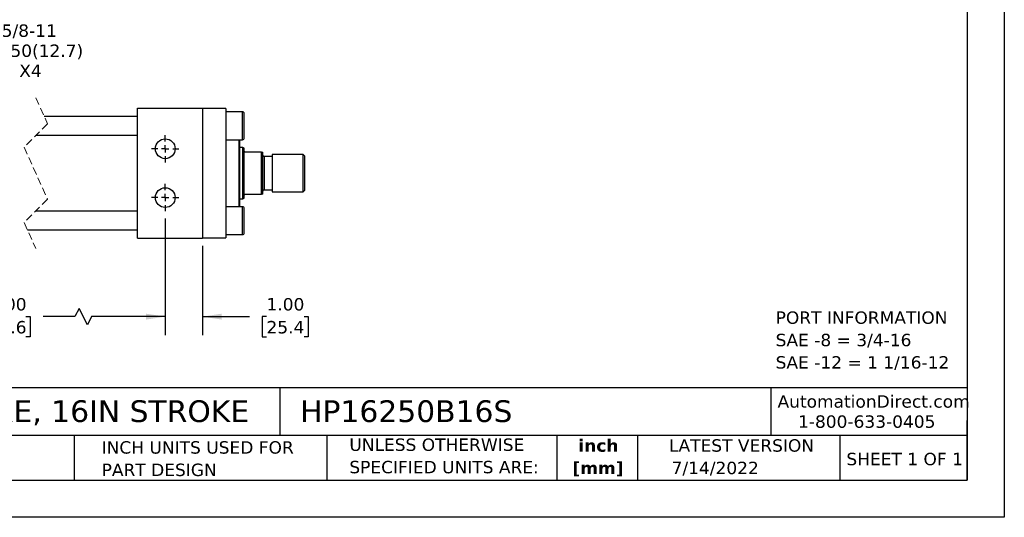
# Model space of a CAD drawing. Header units: inches. Extents: x 0 to 44, y 0 to 34.
# Tile 2 of 4: x 17.5 to 44, y 0 to 13.4. Entities that reach past the tile are written whole.
import ezdxf

# ---------------------------------------------------------------- set-up
doc = ezdxf.new("R2010")
doc.units = ezdxf.units.IN
doc.header["$LTSCALE"] = 4
doc.header["$MEASUREMENT"] = 0
for name, pattern in [('SLD-Center', [0.75, 0.6, -0.05, 0.05, -0.05]), ('SLD-Dashed', [0.075, 0.05, -0.025]), ('SLD-Solid', [0])]:
    doc.linetypes.add(name, pattern=pattern)
doc.layers.add('CENTER', color=40, linetype='SLD-Center')
doc.layers.add('DIMENSIONS', color=140, linetype='SLD-Solid', lineweight=25)
doc.layers.add('TEXT', color=140, linetype='SLD-Solid', lineweight=25)
doc.styles.add('SLDTEXTSTYLE0', font='VERDANA.TTF')
doc.styles.add('SLDTEXTSTYLE1', font='VERDANAB.TTF')
doc.dimstyles.new('SLDDIMSTYLE0', dxfattribs={"dimtxt": 0.339844, "dimasz": 0.52, "dimexe": 0, "dimexo": 0.0625, "dimgap": 0.084961, "dimtad": 0, "dimtih": 1, "dimtoh": 1, "dimrnd": 1e-09, "dimzin": 4, "dimdsep": 46, "dimtxsty": 'SLDTEXTSTYLE0', "dimsah": 1, "dimcen": 0.09, "dimadec": 0, "dimazin": 1, "dimtfac": 1, "dimtofl": 0, "dimtmove": 0, "dimatfit": 3, "dimfxl": 0, "dimfrac": 2, "dimtolj": 1, "dimtzin": 12, "dimarcsym": 0})
doc.dimstyles.new('SLDDIMSTYLE4', dxfattribs={"dimtxt": 0.339844, "dimasz": 0.52, "dimexe": 0, "dimexo": 0.0625, "dimgap": 0.084961, "dimtad": 0, "dimtih": 1, "dimtoh": 1, "dimrnd": 1e-09, "dimzin": 4, "dimdsep": 46, "dimtxsty": 'SLDTEXTSTYLE0', "dimsah": 1, "dimcen": 0.09, "dimadec": 0, "dimazin": 1, "dimtfac": 1, "dimtmove": 0, "dimatfit": 0, "dimfxl": 0, "dimfrac": 2, "dimtolj": 1, "dimtzin": 12, "dimarcsym": 0})
doc.dimstyles.new('SLDDIMSTYLE6', dxfattribs={"dimtxt": 0.339844, "dimasz": 0.52, "dimexe": 0, "dimexo": 0.0625, "dimgap": 0.084961, "dimtad": 0, "dimtih": 1, "dimtoh": 1, "dimrnd": 1e-09, "dimzin": 12, "dimdsep": 46, "dimtxsty": 'SLDTEXTSTYLE0', "dimsah": 1, "dimcen": 0, "dimadec": 0, "dimazin": 3, "dimtfac": 1, "dimtofl": 0, "dimtmove": 0, "dimatfit": 3, "dimfxl": 0, "dimfrac": 2, "dimtolj": 1, "dimtzin": 12, "dimarcsym": 0})

# ---------------------------------------------------------------- blocks, each defined once
blk = doc.blocks.new('SW_NOTE_0')
at = {"layer": 'TEXT', "color": 0, "char_height": 0.33333, "attachment_point": 1, "style": 'SLDTEXTSTYLE0'}
for s, insert in [('PORT INFORMATION', (0, 0.423)), ('SAE -8 = 3/4-16', (0, -0.179)), ('SAE -12 = 1 1/16-12', (0, -0.78))]:
    blk.add_mtext(s, dxfattribs=dict(at, insert=insert))
blk = doc.blocks.new('SW_NOTE_0_1')
at = {"layer": 'TEXT', "color": 0, "char_height": 0.3333, "attachment_point": 2, "style": 'SLDTEXTSTYLE1'}
for s, insert in [('inch', (0.5, 0.423)), ('[mm]', (0.489, -0.179))]:
    blk.add_mtext(s, dxfattribs=dict(at, insert=insert))
blk = doc.blocks.new('SW_NOTE_0_2')
at = {"layer": 'TEXT', "color": 0, "char_height": 0.33333, "attachment_point": 1, "style": 'SLDTEXTSTYLE0'}
for s, insert in [('UNLESS OTHERWISE ', (0, 0.423)), ('SPECIFIED UNITS ARE:', (0, -0.179))]:
    blk.add_mtext(s, dxfattribs=dict(at, insert=insert))
blk = doc.blocks.new('SW_NOTE_0_6')
at = {"layer": 'TEXT', "color": 0, "char_height": 0.33333, "attachment_point": 1, "style": 'SLDTEXTSTYLE0'}
for s, insert in [('INCH UNITS USED FOR ', (0, 0.423)), ('PART DESIGN', (0, -0.179))]:
    blk.add_mtext(s, dxfattribs=dict(at, insert=insert))
blk = doc.blocks.new('SW_SYMBOL_HOLE_DEPTH')
at = {"layer": 'DIMENSIONS', "color": 0}
for p, q in [((0, 137.8), (126, 137.8)), ((63, 137.8), (63, 11.8)), ((15.7, 87.4), (63, 11.8)), ((110.2, 87.4), (63, 11.8))]:
    blk.add_line(p, q, dxfattribs=at)
blk = doc.blocks.new('_D_18')
at = {"layer": 'DIMENSIONS'}
for p, q in [((13.841, 10.135), (15.237, 12.554)), ((15.237, 12.554), (16.112, 12.554))]:
    blk.add_line(p, q, dxfattribs=at)
blk.add_solid([(13.841, 10.135), (14.17, 10.546), (14.032, 10.626)], dxfattribs=at)
at = {"layer": 'DIMENSIONS', "xscale": 0.002688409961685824, "yscale": 0.002688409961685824, "zscale": 0.002688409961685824}
blk.add_blockref('SW_SYMBOL_HOLE_DEPTH', (16.362, 12.329), dxfattribs=at)
at = {"layer": 'DIMENSIONS', "char_height": 0.3333, "attachment_point": 1, "style": 'SLDTEXTSTYLE0'}
for s, insert in [('5/8-11', (17.05, 13.247)), ('0.50(12.7)', (16.848, 12.707)), ('X4', (17.523, 12.167))]:
    blk.add_mtext(s, dxfattribs=dict(at, insert=insert))
blk = doc.blocks.new('_D_20')
at = {"layer": 'DIMENSIONS'}
for p, q in [((13.708, 8.028), (13.708, 4.894)), ((21.447, 8.028), (21.447, 4.894)), ((19.131, 5.616), (19.02, 5.394)), ((19.353, 5.172), (19.131, 5.616)), ((13.708, 5.394), (15.949, 5.394)), ((16.41, 5.394), (16.296, 5.394)), ((16.296, 5.394), (16.296, 4.854)), ((17.702, 5.394), (17.817, 5.394)), ((17.817, 5.394), (17.817, 4.854)), ((19.02, 5.394), (18.163, 5.394)), ((19.464, 5.394), (19.353, 5.172)), ((21.447, 5.394), (19.464, 5.394)), ((16.296, 4.854), (16.41, 4.854)), ((17.817, 4.854), (17.702, 4.854))]:
    blk.add_line(p, q, dxfattribs=at)
for points in [[(13.708, 5.394), (14.228, 5.314), (14.228, 5.474)], [(21.447, 5.394), (20.927, 5.474), (20.927, 5.314)]]:
    blk.add_solid(points, dxfattribs=at)
at = {"layer": 'DIMENSIONS', "char_height": 0.3333, "attachment_point": 1, "style": 'SLDTEXTSTYLE0'}
for s, insert in [('19.00', (16.41, 5.893)), ('482.6', (16.41, 5.277))]:
    blk.add_mtext(s, dxfattribs=dict(at, insert=insert))
blk = doc.blocks.new('_D_21')
at = {"layer": 'DIMENSIONS'}
for p, q in [((21.447, 8.028), (21.447, 4.894)), ((22.447, 7.299), (22.447, 4.894)), ((21.447, 5.394), (20.447, 5.394)), ((22.447, 5.394), (23.708, 5.394)), ((24.168, 5.394), (24.054, 5.394)), ((24.054, 5.394), (24.054, 4.854)), ((25.178, 5.394), (25.292, 5.394)), ((25.292, 5.394), (25.292, 4.854)), ((24.054, 4.854), (24.168, 4.854)), ((25.292, 4.854), (25.178, 4.854))]:
    blk.add_line(p, q, dxfattribs=at)
for points in [[(21.447, 5.394), (20.927, 5.474), (20.927, 5.314)], [(22.447, 5.394), (22.967, 5.314), (22.967, 5.474)]]:
    blk.add_solid(points, dxfattribs=at)
at = {"layer": 'DIMENSIONS', "char_height": 0.3333, "attachment_point": 1, "style": 'SLDTEXTSTYLE0'}
for s, insert in [('1.00', (24.168, 5.893)), ('25.4', (24.168, 5.277))]:
    blk.add_mtext(s, dxfattribs=dict(at, insert=insert))
blk = doc.blocks.new('SW_CENTERMARKSYMBOL_8')
at = {"layer": 'CENTER', "color": 0}
for p, q in [((0, 0.2), (0, 0.366)), ((-0.2, 0), (-0.366, 0)), ((0, 0), (-0.1, 0)), ((0, 0), (0, 0.1)), ((0, 0), (0, -0.1)), ((0, 0), (0.1, 0)), ((0.2, 0), (0.366, 0)), ((0, -0.2), (0, -0.366))]:
    blk.add_line(p, q, dxfattribs=at)
blk = doc.blocks.new('SW_CENTERMARKSYMBOL_9')
at = {"layer": 'CENTER', "color": 0}
for p, q in [((0, 0.2), (0, 0.366)), ((-0.2, 0), (-0.366, 0)), ((0, 0), (-0.1, 0)), ((0, 0), (0, 0.1)), ((0, 0), (0, -0.1)), ((0, 0), (0.1, 0)), ((0.2, 0), (0.366, 0)), ((0, -0.2), (0, -0.366))]:
    blk.add_line(p, q, dxfattribs=at)

msp = doc.modelspace()

# ---------------------------------------------------------------- linework, layer by layer
at = {"color": 7, "linetype": 'SLD-Solid'}
for p, q in [((44, 34), (44, 0)), ((44, 0), (0, 0))]:
    msp.add_line(p, q, dxfattribs=at)
at = {"color": 7, "linetype": 'SLD-Dashed', "lineweight": 18}
for p, q in [((17.968, 11.274), (18.283, 10.577)), ((18.283, 10.577), (17.653, 9.947)), ((17.653, 9.947), (18.283, 8.552)), ((18.283, 8.552), (17.653, 7.922)), ((17.653, 7.922), (17.968, 7.224))]:
    msp.add_line(p, q, dxfattribs=at)
for p, q in [((20.697, 10.999), (22.447, 10.999)), ((20.697, 7.499), (20.697, 10.999)), ((22.447, 10.999), (22.447, 7.499)), ((23.072, 10.989), (22.447, 10.989)), ((23.072, 10.989), (23.072, 7.509)), ((23.522, 10.899), (23.072, 10.899)), ((23.522, 10.524), (23.522, 10.899)), ((20.697, 10.774), (18.194, 10.774)), ((23.572, 10.199), (23.572, 10.849)), ((23.522, 10.149), (23.522, 10.524)), ((17.98, 10.274), (20.697, 10.274)), ((23.072, 10.149), (23.522, 10.149)), ((23.434, 9.249), (23.434, 10.149)), ((23.454, 8.349), (23.454, 10.149)), ((23.528, 9.937), (23.454, 9.937)), ((23.572, 9.921), (23.528, 9.937)), ((23.528, 8.562), (23.528, 9.937)), ((23.572, 9.843), (23.572, 9.921)), ((23.572, 8.656), (23.572, 9.843)), ((24.033, 9.812), (23.603, 9.812)), ((24.033, 8.687), (24.033, 9.812)), ((24.033, 9.812), (24.072, 9.812)), ((24.072, 8.687), (24.072, 9.812)), ((24.322, 9.701), (24.103, 9.701)), ((24.103, 9.701), (24.103, 8.798)), ((25.158, 9.749), (24.322, 9.749)), ((24.322, 9.749), (24.322, 8.749)), ((25.197, 9.71), (25.158, 9.749)), ((25.158, 8.749), (25.158, 9.749)), ((25.197, 8.789), (25.197, 9.71)), ((23.434, 8.349), (23.434, 9.249)), ((24.103, 8.798), (24.322, 8.798)), ((24.322, 8.749), (25.158, 8.749)), ((25.158, 8.749), (25.197, 8.789)), ((23.454, 8.562), (23.528, 8.562)), ((23.528, 8.562), (23.572, 8.578)), ((23.572, 8.578), (23.572, 8.656)), ((23.603, 8.687), (24.033, 8.687)), ((24.072, 8.687), (24.033, 8.687)), ((20.697, 8.224), (17.955, 8.224)), ((23.522, 8.349), (23.072, 8.349)), ((23.522, 7.599), (23.522, 8.349)), ((23.572, 7.974), (23.572, 8.299)), ((23.572, 7.649), (23.572, 7.974)), ((17.742, 7.724), (20.697, 7.724)), ((20.697, 7.499), (22.447, 7.499)), ((22.447, 7.509), (23.072, 7.509)), ((23.072, 7.599), (23.522, 7.599))]:
    msp.add_line(p, q)
for centre in [(21.447, 9.905), (21.447, 8.593)]:
    msp.add_circle(centre, 0.266)
for centre, radius, start, end in [((23.522, 10.849), 0.05, 0.0014, 89.9998), ((23.522, 10.199), 0.05, 270.0002, 359.9986), ((24.103, 9.732), 0.0313, 180.0004, 270), ((24.103, 8.767), 0.0313, 90, 179.9996), ((23.522, 8.299), 0.05, 0.0014, 89.9998), ((23.522, 7.649), 0.05, 270.0002, 359.9986)]:
    msp.add_arc(centre, radius, start, end)
for points, knots in [([(23.603, 9.812), (23.601, 9.812), (23.597, 9.812), (23.591, 9.814), (23.584, 9.818), (23.576, 9.826), (23.572, 9.836), (23.572, 9.842), (23.572, 9.843)], [0, 0, 0, 0, 0.122718, 0.236211, 0.400639, 0.625866, 0.957037, 1, 1, 1, 1]), ([(23.572, 8.656), (23.573, 8.661), (23.574, 8.669), (23.581, 8.677), (23.587, 8.682), (23.593, 8.685), (23.599, 8.687), (23.602, 8.687), (23.603, 8.687)], [0, 0, 0, 0, 0.322425, 0.477179, 0.661284, 0.79463, 0.922309, 1, 1, 1, 1])]:
    msp.add_open_spline(points, degree=3, knots=knots)
at = {"layer": 'TEXT'}
for p, q in [((43, 33), (43, 1)), ((43, 3.484), (1, 3.484)), ((24.529, 3.484), (24.529, 2.2)), ((37.728, 3.484), (37.728, 2.2)), ((43, 1), (43, 2.6)), ((43, 2.2), (1, 2.2)), ((18.999, 2.2), (18.999, 1)), ((25.792, 2.2), (25.792, 1)), ((31.972, 2.2), (31.972, 1)), ((34.144, 2.2), (34.144, 1)), ((39.582, 2.2), (39.582, 1)), ((1, 1), (43, 1))]:
    msp.add_line(p, q, dxfattribs=at)

# ---------------------------------------------------------------- block references
at = {"layer": 'CENTER'}
for name, p in [('SW_CENTERMARKSYMBOL_8', (21.447, 9.905)), ('SW_CENTERMARKSYMBOL_9', (21.447, 8.593))]:
    msp.add_blockref(name, p, dxfattribs=at)
at = {"layer": 'TEXT'}
for name, p in [('SW_NOTE_0', (37.854, 5.111)), ('SW_NOTE_0_2', (26.395, 1.696)), ('SW_NOTE_0_1', (32.59, 1.673)), ('SW_NOTE_0_6', (19.737, 1.622))]:
    msp.add_blockref(name, p, dxfattribs=at)

# ---------------------------------------------------------------- texts
at = {"layer": 'TEXT', "style": 'SLDTEXTSTYLE0'}
for s, insert, char_height, attachment_point in [('AutomationDirect.com', (37.905, 3.281), 0.33333, 1), ('HYDRAULIC CYLINDER: NFPA, 2.5IN BORE, 16IN STROKE', (1.254, 3.145), 0.58333, 1), ('HP16250B16S', (25.072, 3.145), 0.58333, 1), ('1-800-633-0405', (38.455, 2.74), 0.33333, 1), ('LATEST VERSION', (36.937, 2.098), 0.33333, 2), ('SHEET 1 OF 1', (39.755, 1.734), 0.33333, 1), ('7/14/2022', (35.057, 1.494), 0.3333, 1)]:
    msp.add_mtext(s, dxfattribs=dict(at, insert=insert, char_height=char_height, attachment_point=attachment_point))

# ---------------------------------------------------------------- dimensions: what is measured, and where the dimension line sits
at = {"layer": 'DIMENSIONS'}
dim = msp.add_diameter_dim_2p(p1=(13.575, 9.675), p2=(13.841, 10.135), text='5/8-11\\P{\\fGDT;x}0.50(12.7)\\PX4', dimstyle='SLDDIMSTYLE6', override={"dimpost": '<>'}, dxfattribs=at)
dim.commit()
dim.dimension.update_dxf_attribs({"geometry": '_D_18', "text_midpoint": (17.817, 12.554), "dimtype": 163})
dim = msp.add_linear_dim(base=(21.447, 5.394), p1=(13.708, 8.228), p2=(21.447, 8.228), angle=0, text='19.00', dimstyle='SLDDIMSTYLE0', dxfattribs=at)
dim.commit()
dim.dimension.update_dxf_attribs({"geometry": '_D_20', "text_midpoint": (17.056, 5.394), "dimtype": 160})
dim = msp.add_linear_dim(base=(22.447, 5.394), p1=(21.447, 8.228), p2=(22.447, 7.499), dimstyle='SLDDIMSTYLE4', dxfattribs=at)
dim.commit()
dim.dimension.update_dxf_attribs({"geometry": '_D_21', "text_midpoint": (24.673, 5.394), "dimtype": 160})

doc.saveas('drawing.dxf')
